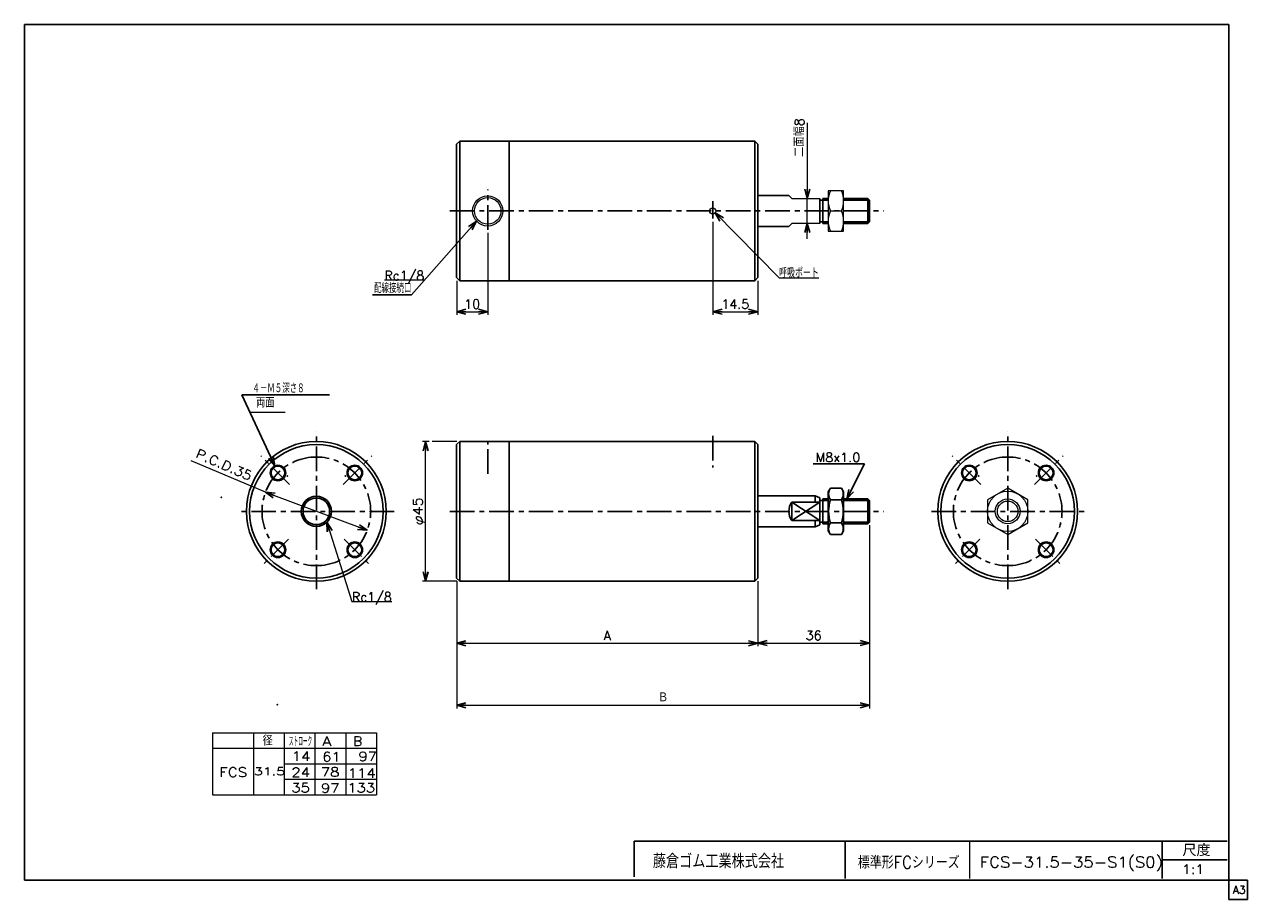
# Model space of a CAD drawing. Header units: millimetres. Extents: x -190 to 204, y -140 to 142.
import ezdxf
from ezdxf.enums import TextEntityAlignment as Align

# ---------------------------------------------------------------- set-up
doc = ezdxf.new("R2010")
doc.units = ezdxf.units.MM
doc.header["$LTSCALE"] = 0.25
doc.header["$PDSIZE"] = 1
doc.linetypes.add('CENTER', pattern=[50.8, 31.75, -6.35, 6.35, -6.35])
doc.layers.add('Layer0001', color=7, linetype='Continuous')
doc.layers.add('ZUWAKU', color=7, linetype='Continuous')
doc.styles.add('dcStyle0', font='txt.shx', dxfattribs={"bigfont": 'bigfont'})
doc.dimstyles.new('DaDimRotatedStyle', dxfattribs={"dimtxt": 3, "dimasz": 3.000002, "dimexe": 1, "dimexo": 1, "dimgap": 1, "dimtad": 3, "dimdsep": 46, "dimtxsty": 'dcStyle0', "dimblk1": 'OPEN30', "dimblk2": 'OPEN30', "dimsah": 1, "dimcen": 0.09, "dimclrd": 4, "dimclre": 4, "dimclrt": 4, "dimadec": 0, "dimazin": 2, "dimtfac": 1, "dimtdec": 4, "dimtmove": 0, "dimatfit": 0, "dimfxl": 1, "dimarcsym": 0})

# ---------------------------------------------------------------- blocks, each defined once
blk = doc.blocks.new('_OPEN30')
at = {"color": 0, "linetype": 'ByBlock', "lineweight": -2}
for p, q in [((-1, 0.267949), (0, 0)), ((0, 0), (-1, -0.267949)), ((0, 0), (-1, 0))]:
    blk.add_line(p, q, dxfattribs=at)
blk = doc.blocks.new('DC_GROUP_Φ31.5_1')
at = {"color": 4, "linetype": 'Continuous', "lineweight": 25}
for p, q in [((69.62, -7.67), (68.89, -8.92)), ((69.62, -7.67), (73.17, -7.67)), ((73.17, -7.67), (73.89, -8.92)), ((68.89, -21.42), (68.89, -8.92)), ((69.62, -11.42), (73.17, -11.42)), ((73.89, -21.42), (73.89, -8.92)), ((69.62, -18.92), (73.17, -18.92)), ((69.62, -22.68), (68.89, -21.42)), ((69.62, -22.68), (73.17, -22.68)), ((73.17, -22.68), (73.89, -21.42))]:
    blk.add_line(p, q, dxfattribs=at)
for centre, radius, start, end in [((72.36, -9.54), 3.32, 145.6111, 214.3889), ((70.42, -9.54), 3.32, 325.6111, 34.3889), ((81.45, -15.17), 12.42, 162.4111, 197.5889), ((61.33, -15.17), 12.42, 342.4111, 17.5889), ((72.36, -20.8), 3.32, 145.6111, 214.3889), ((70.42, -20.8), 3.32, 325.6111, 34.3889)]:
    blk.add_arc(centre, radius, start, end, dxfattribs=at)
blk = doc.blocks.new('*D2')
at = {"color": 4, "linetype": 'Continuous', "lineweight": 13}
for p, q in [((-50.77, -37.67), (-50.77, -58.67)), ((46.23, -37.67), (46.23, -58.67)), ((-50.77, -57.67), (46.23, -57.67))]:
    blk.add_line(p, q, dxfattribs=at)
at = {"color": 4, "xscale": 3.000002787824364, "yscale": 2.999989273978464}
for p, rotation in [((-50.77, -57.67), 180), ((46.23, -57.67), 360)]:
    blk.add_blockref('_OPEN30', p, dxfattribs=dict(at, rotation=rotation))
at = {"color": 4, "insert": (-2.27, -56.67), "char_height": 3, "width": 7.5, "attachment_point": 8, "style": 'dcStyle0'}
blk.add_mtext('\\T1.00;A', dxfattribs=at)
blk = doc.blocks.new('*D3')
at = {"color": 4, "linetype": 'Continuous', "lineweight": 13}
for p, q in [((82.23, -19.63), (82.23, -58.65)), ((46.23, -37.67), (46.23, -58.65)), ((46.23, -57.65), (82.23, -57.65))]:
    blk.add_line(p, q, dxfattribs=at)
at = {"color": 4, "xscale": 3.000002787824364, "yscale": 2.999989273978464}
for p, rotation in [((46.23, -57.65), 180), ((82.23, -57.65), 360)]:
    blk.add_blockref('_OPEN30', p, dxfattribs=dict(at, rotation=rotation))
at = {"color": 4, "insert": (64.23, -56.65), "char_height": 3, "width": 11.25, "attachment_point": 8, "style": 'dcStyle0'}
blk.add_mtext('\\T1.00;36', dxfattribs=at)
blk = doc.blocks.new('*D4')
at = {"color": 4, "linetype": 'Continuous', "lineweight": 13}
for p, q in [((82.23, -19.63), (82.23, -78.67)), ((-50.77, -37.67), (-50.77, -78.67)), ((-50.77, -77.67), (82.23, -77.67))]:
    blk.add_line(p, q, dxfattribs=at)
at = {"color": 4, "xscale": 3.000002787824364, "yscale": 2.999989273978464}
for p, rotation in [((-50.77, -77.67), 180), ((82.23, -77.67), 360)]:
    blk.add_blockref('_OPEN30', p, dxfattribs=dict(at, rotation=rotation))
at = {"color": 4, "insert": (15.73, -76.67), "char_height": 3, "width": 7.5, "attachment_point": 8, "style": 'dcStyle0'}
blk.add_mtext('\\T1.00;Ｂ', dxfattribs=at)
blk = doc.blocks.new('DC_GROUP_Φ31.5_2')
at = {"color": 4, "linetype": 'Continuous', "lineweight": 13}
for p, q in [((126.73, -7.67), (120.23, -11.42)), ((133.23, -11.42), (126.73, -7.67)), ((120.23, -11.42), (120.23, -18.92)), ((133.23, -18.92), (133.23, -11.42)), ((120.23, -18.92), (126.73, -22.68)), ((126.73, -22.68), (133.23, -18.92))]:
    blk.add_line(p, q, dxfattribs=at)
for radius in [6.5, 4, 3.32]:
    blk.add_circle((126.73, -15.17), radius, dxfattribs=at)
blk = doc.blocks.new('DC_GROUP_Φ31.5_3')
at = {"color": 4, "linetype": 'Continuous', "lineweight": 13}
for p, q in [((73.89, 88.13), (68.89, 88.13)), ((68.89, 88.13), (68.89, 75.13)), ((73.89, 75.13), (73.89, 88.13)), ((69.61, 81.63), (73.17, 81.63)), ((68.89, 75.13), (73.89, 75.13))]:
    blk.add_line(p, q, dxfattribs=at)
for centre, start, end in [((76.53, 84.88), 154.8262, 205.1738), ((66.25, 84.88), 334.8262, 25.1738), ((76.53, 78.38), 154.8262, 205.1738), ((66.25, 78.38), 334.8262, 25.1738)]:
    blk.add_arc(centre, 7.64, start, end, dxfattribs=at)
blk = doc.blocks.new('DC_GROUP_Φ31.5_4')
at = {"color": 4, "linetype": 'Continuous', "lineweight": 13}
for p, q in [((-59.59, 7.33), (-61.77, 7.33)), ((-60.77, -37.67), (-60.77, 7.33)), ((-50.77, 7.33), (-58.7, 7.33)), ((-50.77, -37.67), (-61.77, -37.67))]:
    blk.add_line(p, q, dxfattribs=at)
at = {"color": 4, "xscale": 3.000002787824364, "yscale": 2.999989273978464}
for p, rotation in [((-60.77, 7.33), 90), ((-60.77, -37.67), 270)]:
    blk.add_blockref('_OPEN30', p, dxfattribs=dict(at, rotation=rotation))
at = {"color": 4, "style": 'dcStyle0', "width": 0.9375}
blk.add_text('φ45', height=3, rotation=90, dxfattribs=at).set_placement((-61.77, -19.67), (-61.77, -10.67), align=Align.FIT)
blk = doc.blocks.new('*D8')
at = {"color": 4, "linetype": 'Continuous', "lineweight": 13}
for p, q in [((-40.77, 74.59), (-40.77, 48.13)), ((-50.77, 59.13), (-50.77, 48.13)), ((-50.77, 49.13), (-40.77, 49.13))]:
    blk.add_line(p, q, dxfattribs=at)
at = {"color": 4, "xscale": 3.000002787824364, "yscale": 2.999989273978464}
for p, rotation in [((-50.77, 49.13), 180), ((-40.77, 49.13), 360)]:
    blk.add_blockref('_OPEN30', p, dxfattribs=dict(at, rotation=rotation))
at = {"color": 4, "insert": (-45.77, 50.13), "char_height": 3, "width": 11.25, "attachment_point": 8, "style": 'dcStyle0'}
blk.add_mtext('\\T1.00;10', dxfattribs=at)
blk = doc.blocks.new('*D9')
at = {"color": 4, "linetype": 'Continuous', "lineweight": 13}
for p, q in [((31.73, 78.17), (31.73, 48.13)), ((46.23, 59.13), (46.23, 48.13)), ((31.73, 49.13), (46.23, 49.13))]:
    blk.add_line(p, q, dxfattribs=at)
at = {"color": 4, "xscale": 3.000002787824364, "yscale": 2.999989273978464}
for p, rotation in [((31.73, 49.13), 180), ((46.23, 49.13), 360)]:
    blk.add_blockref('_OPEN30', p, dxfattribs=dict(at, rotation=rotation))
at = {"color": 4, "insert": (38.98, 50.13), "char_height": 3, "width": 18.75, "attachment_point": 8, "style": 'dcStyle0'}
blk.add_mtext('\\T1.00;14.5', dxfattribs=at)
blk = doc.blocks.new('DC_GROUP_Φ31.5_5')
at = {"color": 4, "linetype": 'Continuous', "lineweight": 13}
for p, q in [((-44.36, 78.35), (-65.36, 54.63)), ((-61.23, 59.29), (-74.03, 59.29))]:
    blk.add_line(p, q, dxfattribs=at)
at = {"color": 4, "xscale": 3.000002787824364, "yscale": 2.999989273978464, "rotation": 48.47267824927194}
blk.add_blockref('_OPEN30', (-44.36, 78.35), dxfattribs=at)
at = {"color": 4, "style": 'dcStyle0', "width": 0.810127}
blk.add_text('Rc1/8', height=3, dxfattribs=at).set_placement((-74.03, 59.29), (-61.23, 59.29), align=Align.FIT)
blk = doc.blocks.new('DC_GROUP_Φ31.5_6')
at = {"color": 4, "linetype": 'Continuous', "lineweight": 13}
for p, q in [((32.51, 81.01), (53.11, 60.11)), ((53.11, 60.11), (65.91, 60.11))]:
    blk.add_line(p, q, dxfattribs=at)
at = {"color": 4, "xscale": 3.000002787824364, "yscale": 2.999989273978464, "rotation": 134.5708833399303}
blk.add_blockref('_OPEN30', (32.51, 81.01), dxfattribs=at)
at = {"color": 4, "style": 'dcStyle0', "width": 0.680851}
blk.add_text('呼吸ポート', height=3, dxfattribs=at).set_placement((53.11, 60.11), (65.91, 60.11), align=Align.FIT)
blk = doc.blocks.new('DC_GROUP_Φ31.5_7')
at = {"color": 4, "linetype": 'Continuous', "lineweight": 13}
for p, q in [((-92.6, -18.68), (-84.5, -44.26)), ((-84.5, -44.26), (-71.7, -44.26))]:
    blk.add_line(p, q, dxfattribs=at)
at = {"color": 4, "xscale": 3.000002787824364, "yscale": 2.999989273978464, "rotation": 107.5733214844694}
blk.add_blockref('_OPEN30', (-92.6, -18.68), dxfattribs=at)
at = {"color": 4, "style": 'dcStyle0', "width": 0.810127}
blk.add_text('Rc1/8', height=3, dxfattribs=at).set_placement((-84.5, -44.26), (-71.7, -44.26), align=Align.FIT)
blk = doc.blocks.new('*D13')
at = {"color": 4, "linetype": 'Continuous', "lineweight": 13}
for p, q in [((62.15, 110.03), (62.15, 85.63)), ((62.15, 77.63), (62.15, 85.63)), ((62.15, 72.63), (62.15, 77.63))]:
    blk.add_line(p, q, dxfattribs=at)
at = {"color": 4, "xscale": 3.000002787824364, "yscale": 2.999989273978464}
for p, rotation in [((62.15, 85.63), 270), ((62.15, 77.63), 90)]:
    blk.add_blockref('_OPEN30', p, dxfattribs=dict(at, rotation=rotation))
at = {"color": 4, "insert": (61.15, 99.03), "char_height": 3, "width": 18.75, "attachment_point": 7, "rotation": 90, "style": 'dcStyle0'}
blk.add_mtext('\\T1.00;二面幅8', dxfattribs=at)

msp = doc.modelspace()

# ---------------------------------------------------------------- linework, layer by layer
at = {"color": 4, "linetype": 'Continuous', "lineweight": 25}
for p, q in [((-50.772, 103.132), (-49.772, 104.132)), ((-50.772, 103.132), (-49.772, 104.132)), ((-50.772, 103.132), (-50.772, 60.132)), ((-34.172, 104.132), (-49.772, 104.132)), ((-33.872, 104.132), (-49.772, 104.132)), ((-49.772, 104.132), (-49.772, 81.632)), ((-34.172, 104.132), (45.228, 104.132)), ((-33.872, 104.132), (-33.872, 81.632)), ((45.228, 104.132), (46.228, 103.132)), ((45.228, 104.132), (46.228, 103.132)), ((45.228, 104.132), (45.228, 81.632)), ((46.228, 103.132), (46.228, 86.632)), ((46.228, 81.632), (46.228, 103.132)), ((46.228, 86.632), (56.228, 86.632)), ((66.228, 85.632), (66.228, 77.632)), ((67.228, 85.092), (66.228, 85.092)), ((67.228, 85.632), (67.228, 77.632)), ((67.228, 85.632), (68.891, 85.632)), ((67.228, 85.092), (68.891, 85.092)), ((73.891, 85.632), (81.688, 85.632)), ((73.891, 85.092), (82.228, 85.092)), ((81.688, 85.632), (81.688, 77.632)), ((82.228, 85.092), (81.688, 85.632)), ((82.228, 85.092), (82.228, 78.172)), ((-49.772, 59.132), (-49.772, 81.632)), ((-33.872, 59.132), (-33.872, 81.632)), ((45.228, 59.132), (45.228, 81.632)), ((46.228, 81.632), (46.228, 60.132)), ((46.228, 76.632), (56.228, 76.632)), ((67.228, 78.172), (66.228, 78.172)), ((67.228, 78.172), (68.891, 78.172)), ((67.228, 77.632), (68.891, 77.632)), ((73.891, 78.172), (82.228, 78.172)), ((73.891, 77.632), (81.688, 77.632)), ((81.688, 77.632), (82.228, 78.172)), ((-50.772, 60.132), (-49.772, 59.132)), ((-33.872, 59.132), (-49.772, 59.132)), ((-33.872, 59.132), (45.228, 59.132)), ((45.228, 59.132), (46.228, 60.132)), ((-77.879, 54.625), (-65.362, 54.625)), ((-119.942, 22.328), (-91.786, 22.328)), ((-119.942, 22.328), (-109.391, -0.528)), ((-50.772, 6.328), (-49.772, 7.328)), ((-50.772, 6.328), (-49.772, 7.328)), ((-50.772, 6.328), (-50.772, -36.672)), ((-34.172, 7.328), (-49.772, 7.328)), ((-33.872, 7.328), (-49.772, 7.328)), ((-49.772, 7.328), (-49.772, -15.172)), ((-34.172, 7.328), (45.228, 7.328)), ((-33.872, 7.328), (-33.872, -15.172)), ((45.228, 7.328), (46.228, 6.328)), ((45.228, 7.328), (46.228, 6.328)), ((45.228, 7.328), (45.228, -15.172)), ((46.228, 6.328), (46.228, -10.172)), ((46.228, -15.172), (46.228, 6.328)), ((64.071, 0.128), (80.608, 0.128)), ((74.958, -11.172), (80.608, 0.128)), ((46.228, -10.172), (64.728, -10.172)), ((64.728, -10.172), (64.728, -12.172)), ((64.728, -10.172), (66.228, -10.872)), ((66.228, -10.872), (66.228, -19.473)), ((67.228, -11.712), (66.228, -11.712)), ((67.228, -11.172), (67.228, -19.172)), ((67.228, -11.172), (68.891, -11.172)), ((67.228, -11.712), (68.891, -11.712)), ((73.891, -11.172), (81.688, -11.172)), ((73.891, -11.712), (82.228, -11.712)), ((81.688, -11.172), (81.688, -19.172)), ((82.228, -11.712), (81.688, -11.172)), ((82.228, -11.712), (82.228, -18.632)), ((-49.772, -37.672), (-49.772, -15.172)), ((-33.872, -37.672), (-33.872, -15.172)), ((45.228, -37.672), (45.228, -15.172)), ((46.228, -15.172), (46.228, -36.672)), ((57.228, -12.172), (57.228, -18.172)), ((66.228, -12.172), (57.228, -12.172)), ((57.228, -18.172), (66.228, -12.172)), ((57.228, -12.172), (66.228, -18.172)), ((66.228, -18.172), (57.228, -18.172)), ((64.728, -18.172), (64.728, -20.172)), ((66.228, -19.473), (64.728, -20.172)), ((67.228, -18.632), (66.228, -18.632)), ((67.228, -18.632), (68.891, -18.632)), ((67.228, -19.172), (68.891, -19.172)), ((73.891, -18.632), (82.228, -18.632)), ((73.891, -19.172), (81.688, -19.172)), ((81.688, -19.172), (82.228, -18.632)), ((46.228, -20.172), (64.728, -20.172)), ((-50.772, -36.672), (-49.772, -37.672)), ((-33.872, -37.672), (-49.772, -37.672)), ((-33.872, -37.672), (45.228, -37.672)), ((45.228, -37.672), (46.228, -36.672))]:
    msp.add_line(p, q, dxfattribs=at)
at = {"color": 4, "linetype": 'CENTER', "lineweight": 25}
for p, q in [((-40.772, 75.59), (-40.772, 88.498)), ((31.728, 84.805), (31.728, 79.166)), ((-52.972, 81.632), (86.864, 81.632)), ((-95.969, -40.295), (-95.969, 10.54)), ((-95.969, -40.295), (-95.969, 10.54)), ((31.728, 9.16), (31.728, -1.088)), ((126.735, -40.295), (126.735, 10.54)), ((-40.772, -3.113), (-40.772, 7.328)), ((-104.622, -6.519), (-113.84, 2.699)), ((-87.316, -6.519), (-78.098, 2.699)), ((118.082, -6.519), (108.863, 2.699)), ((135.387, -6.519), (144.606, 2.699)), ((-70.872, -15.172), (-121.028, -15.172)), ((-52.972, -15.172), (86.864, -15.172)), ((102.153, -15.172), (151.558, -15.172)), ((-104.921, -24.124), (-113.493, -32.696)), ((-87.017, -24.124), (-78.445, -32.696)), ((117.782, -24.124), (109.21, -32.696)), ((135.687, -24.124), (144.259, -32.696))]:
    msp.add_line(p, q, dxfattribs=at)
at = {"color": 4, "linetype": 'Continuous', "lineweight": 13}
for p, q in [((57.228, 85.632), (56.228, 86.632)), ((57.228, 85.632), (66.228, 85.632)), ((68.891, 85.632), (68.891, 78.172)), ((56.228, 76.632), (57.228, 77.632)), ((66.228, 77.632), (57.228, 77.632)), ((-117.313, 16.812), (-106.032, 16.812)), ((-112.361, -9.044), (-136.278, 1.154)), ((-112.361, -9.044), (-79.573, -21.288)), ((-129.43, -86.53), (-76.625, -86.53)), ((-129.43, -86.53), (-129.43, -106.53)), ((-116.22, -86.53), (-116.22, -106.53)), ((-106.321, -86.53), (-106.321, -106.53)), ((-96.422, -86.53), (-96.422, -106.53)), ((-86.524, -86.53), (-86.524, -106.53)), ((-76.625, -86.53), (-76.625, -106.53)), ((-129.43, -91.53), (-76.625, -91.53)), ((-106.321, -96.53), (-76.625, -96.53)), ((-106.298, -101.53), (-76.625, -101.53)), ((-129.43, -106.53), (-76.625, -106.53))]:
    msp.add_line(p, q, dxfattribs=at)
for centre, radius in [((-40.772, 81.632), 4.862), ((-40.772, 81.632), 4.281), ((31.728, 81.632), 1)]:
    msp.add_circle(centre, radius, dxfattribs=at)
at = {"color": 4, "linetype": 'Continuous', "lineweight": 25}
for centre, radius in [((-108.343, -2.798), 2.5), ((-108.343, -2.798), 2.23), ((-83.595, -2.798), 2.5), ((-83.595, -2.798), 2.23), ((114.36, -2.798), 2.5), ((114.36, -2.798), 2.23), ((139.109, -2.798), 2.5), ((139.109, -2.798), 2.23), ((-108.343, -27.546), 2.5), ((-108.343, -27.546), 2.23), ((-83.595, -27.546), 2.5), ((-83.595, -27.546), 2.23), ((114.36, -27.546), 2.5), ((114.36, -27.546), 2.23), ((139.109, -27.546), 2.5), ((139.109, -27.546), 2.23)]:
    msp.add_circle(centre, radius, dxfattribs=at)
for centre, radius, start, end in [((-95.969, -15.172), 22.5, 90, 270), ((-95.969, -15.172), 21.5, 90, 270), ((-95.969, -15.172), 22.5, 270, 90), ((-95.969, -15.172), 21.5, 270, 90), ((126.735, -15.172), 22.5, 90, 270), ((126.735, -15.172), 21.5, 90, 270), ((126.735, -15.172), 22.5, 270, 90), ((126.735, -15.172), 21.5, 270, 90), ((-95.969, -15.172), 4.864, 90, 270), ((-95.969, -15.172), 4.283, 90, 270), ((-95.969, -15.172), 4.864, 270, 90), ((-95.969, -15.172), 4.283, 270, 90), ((61.228, -15.172), 5, 143.1301, 216.8699)]:
    msp.add_arc(centre, radius, start, end, dxfattribs=at)
at = {"color": 4, "linetype": 'CENTER', "lineweight": 25}
for centre, start, end in [((-95.969, -15.172), 90, 270), ((-95.969, -15.172), 270, 90), ((126.735, -15.172), 90, 270), ((126.735, -15.172), 270, 90)]:
    msp.add_arc(centre, 17.5, start, end, dxfattribs=at)
at = {"color": 4, "linetype": 'Continuous'}
for p in [(-105.283, -3.776), (-86.655, -3.776), (117.421, -3.776), (136.048, -3.776)]:
    msp.add_point(p, dxfattribs=at)
at = {"color": 5, "linetype": 'Continuous'}
msp.add_point((-126.548, -10.629), dxfattribs=at)
at = {"color": 7, "linetype": 'Continuous'}
msp.add_point((-108.56, -77.44), dxfattribs=at)
at = {"layer": 'Layer0001', "color": 5, "linetype": 'Continuous'}
msp.add_point((-108.56, -77.44), dxfattribs=at)
at = {"layer": 'ZUWAKU', "color": 5, "linetype": 'Continuous', "lineweight": 25}
for p, q in [((-190, -134.023), (-190, 141.727)), ((198, 141.727), (-190, 141.727)), ((198, -140.273), (198, 141.727)), ((204, -134.023), (-190, -134.023)), ((204, -140.273), (204, -134.023)), ((198, -140.273), (204, -140.273))]:
    msp.add_line(p, q, dxfattribs=at)
at = {"layer": 'ZUWAKU', "color": 4, "linetype": 'Continuous', "lineweight": 25}
for p, q in [((6.412, -121.512), (197.412, -121.512)), ((6.412, -132.977), (6.412, -121.512)), ((74.412, -121.512), (74.412, -133.512)), ((176.547, -133.512), (176.547, -121.512)), ((176.547, -127.512), (197.412, -127.512))]:
    msp.add_line(p, q, dxfattribs=at)
at = {"layer": 'ZUWAKU', "color": 4, "linetype": 'Continuous', "lineweight": 13}
msp.add_line((114.412, -121.512), (114.412, -133.512), dxfattribs=at)

# ---------------------------------------------------------------- block references
at = {"linetype": 'Continuous'}
for name in ['DC_GROUP_Φ31.5_3', 'DC_GROUP_Φ31.5_5', 'DC_GROUP_Φ31.5_6', 'DC_GROUP_Φ31.5_4', 'DC_GROUP_Φ31.5_1', 'DC_GROUP_Φ31.5_2', 'DC_GROUP_Φ31.5_7']:
    msp.add_blockref(name, (0, 0), dxfattribs=at)
at = {"color": 4, "xscale": 3.000002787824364, "yscale": 2.999989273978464}
for p, rotation in [((-109.391, -0.528), 294.7790678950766), ((-112.361, -9.044), 159.5224677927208), ((74.958, -11.172), 243.434948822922), ((-79.573, -21.288), 339.5224677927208)]:
    msp.add_blockref('_OPEN30', p, dxfattribs=dict(at, rotation=rotation))

# ---------------------------------------------------------------- texts
at = {"color": 4, "style": 'dcStyle0'}
for s, height, width, p, p2 in [('配線接続口', 3, 0.666667, (-77.364, 55.225), (-65.364, 55.225)), ('４－Ｍ５深さ８', 3, 0.666667, (-116.569, 22.928), (-99.769, 22.928)), ('両面', 3, 0.833333, (-115.459, 18.315), (-109.459, 18.315)), ('M8x1.0', 3, 0.8, (64.858, 0.728), (79.258, 0.728)), ('   径', 3, 0.952381, (-122.007, -90.613), (-110.007, -90.613)), ('ストローク', 3, 0.416667, (-104.822, -90.864), (-97.322, -90.864)), ('標準形FCシリーズ', 4, 0.727273, (78.472, -130.299), (111.272, -130.299)), ('FCS-31.5-35-S1(S0)', 3.5, 0.823776, (117.782, -129.962), (176.682, -129.962)), ('1:1', 3, 0.8, (182.847, -132.012), (190.047, -132.012))]:
    msp.add_text(s, height=height, dxfattribs=dict(at, width=width)).set_placement(p, p2, align=Align.FIT)
at = {"color": 4, "style": 'dcStyle0', "width": 0.8}
msp.add_text('P.C.D.35', height=3, rotation=-23.59818, dxfattribs=at).set_placement((-135.112, 2.328), (-117.518, -5.358), align=Align.FIT)
at = {"color": 4, "style": 'dcStyle0'}
for s, height, p, p2 in [('A', 3, (-94.095, -90.741), (-91.095, -90.741)), ('B', 3, (-84.197, -90.741), (-81.197, -90.741)), ('14', 3, (-103.873, -95.567), (-97.873, -95.567)), ('61', 3, (-94.095, -95.741), (-88.095, -95.741)), ('97', 3, (-82.438, -95.634), (-76.438, -95.634)), ('FCS', 3, (-127.248, -100.741), (-118.248, -100.741)), ('31.5', 2.5, (-116.059, -100.214), (-106.059, -100.214)), ('24', 3, (-104.021, -100.741), (-98.021, -100.741)), ('78', 3, (-94.539, -100.668), (-88.539, -100.668)), ('114', 3, (-85.883, -101.008), (-76.883, -101.008)), ('35', 3, (-104.048, -105.741), (-98.048, -105.741)), ('97', 3, (-94.491, -105.841), (-88.491, -105.841)), ('133', 3, (-86.021, -105.741), (-77.021, -105.741))]:
    msp.add_text(s, height=height, dxfattribs=at).set_placement(p, p2, align=Align.FIT)
at = {"layer": 'ZUWAKU', "color": 4, "style": 'dcStyle0'}
for s, height, width, p, p2 in [('尺度', 3.8, 0.749175, (183.027, -126.292), (192.107, -126.292)), ('藤倉ゴム工業株式会社', 4.5, 0.652778, (12.424, -130.169), (54.724, -130.169))]:
    msp.add_text(s, height=height, dxfattribs=dict(at, width=width)).set_placement(p, p2, align=Align.FIT)
at = {"layer": 'ZUWAKU', "color": 7, "style": 'dcStyle0', "width": 0.8}
msp.add_text('A3', height=2.5, dxfattribs=at).set_placement((199.307, -138.398), (203.307, -138.398), align=Align.FIT)

# ---------------------------------------------------------------- dimensions: what is measured, and where the dimension line sits
at = {"linetype": 'Continuous', "lineweight": 13}
dim = msp.add_linear_dim(base=(62.148, 85.632), p1=(62.148, 77.632), p2=(62.148, 85.632), angle=90, text='二面幅<>', dimstyle='DaDimRotatedStyle', override={"dimtxt": 3, "dimasz": 3.000002, "dimexe": 0, "dimexo": 1, "dimgap": 1, "dimtad": 3, "dimtih": 0, "dimtoh": 0, "dimdec": 2, "dimzin": 8, "dimtxsty": 'dcStyle0', "dimblk1": 'OPEN30', "dimblk2": 'OPEN30', "dimsah": 1, "dimse1": 1, "dimse2": 1, "dimclrd": 4, "dimclre": 7, "dimclrt": 4, "dimazin": 2, "dimtofl": 1, "dimatfit": 0, "dimtolj": 0, "dimtzin": 8}, dxfattribs=at)
dim.commit()
dim.dimension.update_dxf_attribs({"geometry": '*D13', "text_midpoint": (62.148, 105.033)})
for base, p1, p2, picture, middle in [((46.228, 49.132), (31.728, 79.166), (46.228, 60.132), '*D9', (38.978, 49.132)), ((-40.772, 49.132), (-50.772, 60.132), (-40.772, 75.59), '*D8', (-45.772, 49.132)), ((82.228, -57.648), (46.228, -36.672), (82.228, -18.632), '*D3', (64.228, -57.648))]:
    dim = msp.add_linear_dim(base=base, p1=p1, p2=p2, dimstyle='DaDimRotatedStyle', override={"dimtxt": 3, "dimasz": 3.000002, "dimexe": 1, "dimexo": 1, "dimgap": 1, "dimtad": 3, "dimtih": 0, "dimtoh": 0, "dimdec": 2, "dimzin": 8, "dimtxsty": 'dcStyle0', "dimblk1": 'OPEN30', "dimblk2": 'OPEN30', "dimsah": 1, "dimclrd": 4, "dimclre": 4, "dimclrt": 4, "dimazin": 2, "dimtofl": 1, "dimatfit": 0, "dimtolj": 0, "dimtzin": 8}, dxfattribs=at)
    dim.commit()
    dim.dimension.update_dxf_attribs({"geometry": picture, "text_midpoint": middle})
for base, p2, text, picture, middle in [((82.228, -77.672), (82.228, -18.632), 'Ｂ', '*D4', (15.728, -77.672)), ((46.228, -57.672), (46.228, -36.672), 'A', '*D2', (-2.272, -57.672))]:
    dim = msp.add_linear_dim(base=base, p1=(-50.772, -36.672), p2=p2, text=text, dimstyle='DaDimRotatedStyle', override={"dimtxt": 3, "dimasz": 3.000002, "dimexe": 1, "dimexo": 1, "dimgap": 1, "dimtad": 3, "dimtih": 0, "dimtoh": 0, "dimdec": 2, "dimzin": 8, "dimtxsty": 'dcStyle0', "dimblk1": 'OPEN30', "dimblk2": 'OPEN30', "dimsah": 1, "dimclrd": 4, "dimclre": 4, "dimclrt": 4, "dimazin": 2, "dimtofl": 1, "dimatfit": 0, "dimtolj": 0, "dimtzin": 8}, dxfattribs=at)
    dim.commit()
    dim.dimension.update_dxf_attribs({"geometry": picture, "text_midpoint": middle})

doc.saveas('drawing.dxf')
